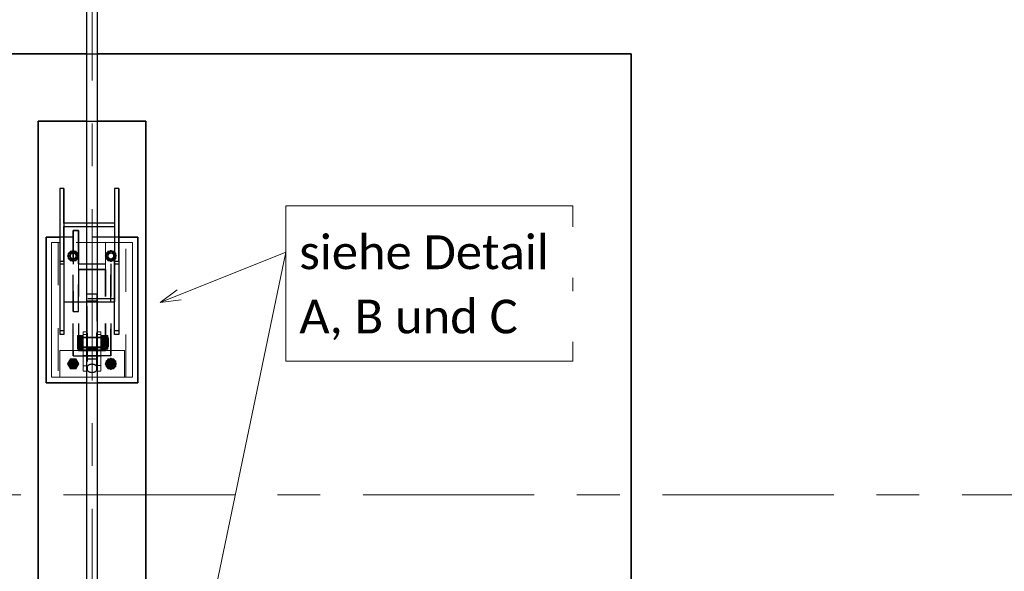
# Model space of a CAD drawing. Header units: metres. Extents: x -3 to 135, y -4 to 27.
# Tile 25 of 81: x 18.3 to 21.95, y 18.48 to 20.53. Entities that reach past the tile are written whole.
import ezdxf

# ---------------------------------------------------------------- set-up
doc = ezdxf.new("R2010")
doc.units = ezdxf.units.M
for name, pattern in [('Rasterlinie', [1.1112499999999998, 0.6349999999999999, -0.15875, 0.15875, -0.15875]), ('Strich', [0.3175, 0.15875, -0.15875]), ('Verdeckt', [0.15, 0.09999999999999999, -0.05])]:
    doc.linetypes.add(name, pattern=pattern)
for name, color, linetype, lineweight in [('_Verdeckte Linien_', 7, 'Strich', 18), ('S-BEAM', 12, 'Continuous', 35), ('S-BEAM-HDLN', 1, 'Verdeckt', 25), ('S-COLS', 52, 'Continuous', 18), ('S-COLS-HDLN', 52, 'Verdeckt', 25), ('S-FNDN', 32, 'Continuous', 35), ('S-FNDN-HDLN', 4, 'Verdeckt', 25), ('S-GRID', 1, 'Continuous', 9), ('Text', 250, 'Continuous', 9), ('Tragwerksverbindungen', 7, 'Continuous', 18)]:
    doc.layers.add(name, color=color, linetype=linetype, lineweight=lineweight)
doc.styles.add('Calibri_1', font='calibri.ttf', dxfattribs={"height": 0.125})

# ---------------------------------------------------------------- blocks, each defined once
blk = doc.blocks.new('SP-TV-Schraube_Mutter_001 - M24-V24-Fundamente Draufsicht')
at = {"layer": 'Tragwerksverbindungen', "linetype": 'Strich'}
blk.add_hatch(color=142, dxfattribs=at).paths.add_polyline_path([(2.483133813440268, 7.231604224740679), (2.503918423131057, 7.231604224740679), (2.514310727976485, 7.249604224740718), (2.503918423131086, 7.26760422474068), (2.483133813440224, 7.26760422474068), (2.472741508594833, 7.249604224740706)])
at = {"layer": '_Verdeckte Linien_'}
for radius, start, end in [(0.01200000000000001, 90, 269.9999999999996), (0.01199999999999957, 269.9999999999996, 90)]:
    blk.add_arc((2.493526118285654, 7.249604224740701), radius, start, end, dxfattribs=at)
at = {"layer": 'Tragwerksverbindungen'}
for p, q in [((2.48313381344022, 7.26760422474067), (2.472741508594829, 7.249604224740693)), ((2.472741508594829, 7.249604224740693), (2.483133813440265, 7.23160422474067)), ((2.503918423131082, 7.26760422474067), (2.48313381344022, 7.26760422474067)), ((2.514310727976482, 7.249604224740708), (2.503918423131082, 7.26760422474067)), ((2.503918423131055, 7.23160422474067), (2.514310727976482, 7.249604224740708)), ((2.483133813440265, 7.23160422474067), (2.503918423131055, 7.23160422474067))]:
    blk.add_line(p, q, dxfattribs=at)
blk = doc.blocks.new('SP-TV-Schraube_Mutter_001 - M24-V11-Fundamente Draufsicht')
at = {"layer": '_Verdeckte Linien_'}
for p, q in [((2.483133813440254, 19.66760422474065), (2.472741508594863, 19.64960422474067)), ((2.503918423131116, 19.66760422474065), (2.483133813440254, 19.66760422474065)), ((2.514310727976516, 19.64960422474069), (2.503918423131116, 19.66760422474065)), ((2.472741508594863, 19.64960422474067), (2.483133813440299, 19.63160422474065)), ((2.483133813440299, 19.63160422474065), (2.503918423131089, 19.63160422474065)), ((2.503918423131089, 19.63160422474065), (2.514310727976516, 19.64960422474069))]:
    blk.add_line(p, q, dxfattribs=at)
for start, end in [(90, 269.9999999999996), (269.9999999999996, 90)]:
    blk.add_arc((2.493526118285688, 19.64960422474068), 0.01200000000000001, start, end, dxfattribs=at)
blk = doc.blocks.new('SP-TV-Mutter_001 - M24-1093895-Fundamente Draufsicht')
at = {"layer": '_Verdeckte Linien_'}
for centre, radius, start, end in [((0, 0), 0.01620000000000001, 359.9999999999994, 179.9999999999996), ((0, 0), 0.01620000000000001, 180.0000000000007, 359.9999999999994), ((0, 0), 0.01199999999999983, 2.289999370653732e-13, 180), ((0, 0), 0.01199999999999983, 180.0000000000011, 2.035554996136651e-13), ((-2.957745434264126e-20, 0), 0.01037600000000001, 6.679164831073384e-13, 179.9999999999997), ((-2.957745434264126e-20, 0), 0.01037600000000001, 179.9999999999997, 359.9999999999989)]:
    blk.add_arc(centre, radius, start, end, dxfattribs=at)
for points in [[(-0.02078460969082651, 8.036904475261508e-17), (-0.01902888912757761, 0.00304099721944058), (-0.01554111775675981, 0.009081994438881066), (-0.01210068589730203, 0.01504099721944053), (-0.01039230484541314, 0.018)], [(-0.01039230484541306, -0.01800000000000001), (-0.01210068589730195, -0.01504099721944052), (-0.01554111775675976, -0.009081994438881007), (-0.01902888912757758, -0.003040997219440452), (-0.0207846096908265, 8.411431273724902e-17)], [(-0.01039230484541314, 0.018), (-0.006975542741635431, 0.018), (-9.467902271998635e-05, 0.018), (0.00688086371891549, 0.018), (0.01039230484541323, 0.018)], [(0.01039230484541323, 0.018), (0.01210068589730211, 0.01504099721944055), (0.01554111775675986, 0.009081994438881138), (0.01902888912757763, 0.003040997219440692), (0.02078460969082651, 2.247160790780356e-16)], [(0.02078460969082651, 2.263023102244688e-16), (0.0190762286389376, -0.002959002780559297), (0.01563579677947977, -0.00891800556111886), (0.01214802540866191, -0.01495900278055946), (0.01039230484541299, -0.01800000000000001)], [(0.01039230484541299, -0.01800000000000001), (0.006975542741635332, -0.01800000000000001), (9.467902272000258e-05, -0.01800000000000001), (-0.006880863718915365, -0.01800000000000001), (-0.01039230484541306, -0.01800000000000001)]]:
    blk.add_open_spline(points, degree=3, dxfattribs=at)
blk = doc.blocks.new('Rundstahl Träger - RB 36-V14-Fundamente Draufsicht')
at = {"layer": 'S-BEAM', "lineweight": 25}
for p, q in [((2.543526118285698, 21.8057504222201), (2.543526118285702, 17.60123693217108)), ((2.583526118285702, 17.60123693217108), (2.583526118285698, 21.8057504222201))]:
    blk.add_line(p, q, dxfattribs=at)
blk = doc.blocks.new('Rundstahl Träger - RB 36-V15-Fundamente Draufsicht')
at = {"layer": 'S-BEAM', "lineweight": 25}
for p, q in [((2.543526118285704, 19.23292108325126), (2.543526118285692, 15.61392529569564)), ((2.583526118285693, 15.61392529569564), (2.583526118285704, 19.23292108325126))]:
    blk.add_line(p, q, dxfattribs=at)
for major_axis, ratio, start_param, end_param in [((0.02000000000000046, 0), 0.7505517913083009, 3.141592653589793, 6.283185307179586), ((0.01999999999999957, 0), 0.7505517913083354, 0.01259374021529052, 3.12899891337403)]:
    blk.add_ellipse((2.563526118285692, 15.61392529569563), major_axis=major_axis, ratio=ratio, start_param=start_param, end_param=end_param, dxfattribs=at)
at = {"layer": 'S-BEAM-HDLN'}
for major_axis, ratio, start_param, end_param in [((0.02000000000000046, 0), 0.7505517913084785, 0, 3.141592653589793), ((0.01999999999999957, 0), 0.7505517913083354, 3.154186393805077, 6.270591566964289)]:
    blk.add_ellipse((2.563526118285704, 19.23292108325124), major_axis=major_axis, ratio=ratio, start_param=start_param, end_param=end_param, dxfattribs=at)
blk = doc.blocks.new('Öse33 - Öse2-1138073-Fundamente Draufsicht')
at = {"layer": 'S-COLS'}
for p, q in [((2.543526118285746, 44.12825934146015), (2.531026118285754, 44.12825934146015)), ((2.531026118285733, 44.12825934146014), (2.531026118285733, 44.11796475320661)), ((2.531026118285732, 44.00196184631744), (2.531026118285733, 44.1179647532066)), ((2.543526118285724, 44.11796475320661), (2.531026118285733, 44.11796475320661)), ((2.531026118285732, 43.98202432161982), (2.531026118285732, 44.00196184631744)), ((2.531026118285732, 44.00196184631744), (2.543526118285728, 44.00196184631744)), ((2.543526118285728, 43.98202432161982), (2.531026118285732, 43.98202432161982))]:
    blk.add_line(p, q, dxfattribs=at)
at = {"layer": 'S-COLS-HDLN'}
for p, q in [((2.54602611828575, 44.10718075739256), (2.531026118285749, 44.10718075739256)), ((2.546026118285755, 44.12825934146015), (2.543575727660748, 44.12825934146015)), ((2.546026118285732, 44.11796475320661), (2.543575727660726, 44.11796475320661)), ((2.546026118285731, 44.11796475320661), (2.546026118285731, 44.12825934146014)), ((2.546026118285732, 44.1179647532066), (2.546026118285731, 44.00196184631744)), ((2.531026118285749, 44.07008075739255), (2.54602611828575, 44.07008075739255)), ((2.546026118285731, 44.05914974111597), (2.531026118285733, 44.05914974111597)), ((2.543575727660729, 44.00196184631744), (2.546026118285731, 44.00196184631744)), ((2.546026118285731, 44.00196184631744), (2.546026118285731, 43.98202432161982)), ((2.546026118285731, 43.98202432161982), (2.543575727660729, 43.98202432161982))]:
    blk.add_line(p, q, dxfattribs=at)
blk = doc.blocks.new('Lasche richtig18 - Lasche richtig-1138194-Fundamente Draufsicht')
at = {"layer": 'S-COLS-HDLN'}
for p, q in [((2.546026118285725, 44.12243060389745), (2.546026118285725, 44.26776297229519)), ((2.581026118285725, 44.26776297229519), (2.546026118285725, 44.26776297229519)), ((2.581026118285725, 44.26776297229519), (2.581026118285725, 44.12243060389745)), ((2.546026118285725, 44.2421859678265), (2.581026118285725, 44.2421859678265)), ((2.546026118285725, 44.12243060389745), (2.546026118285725, 44.0280075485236)), ((2.581026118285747, 44.10718075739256), (2.546026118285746, 44.10718075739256)), ((2.581026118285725, 44.0280075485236), (2.581026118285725, 44.12243060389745)), ((2.546026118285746, 44.07008075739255), (2.581026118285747, 44.07008075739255)), ((2.581026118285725, 44.06373046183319), (2.546026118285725, 44.06373046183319)), ((2.546026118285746, 44.02800754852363), (2.581026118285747, 44.02800754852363))]:
    blk.add_line(p, q, dxfattribs=at)
blk = doc.blocks.new('Öse39 - Öse2-1138208-Fundamente Draufsicht')
at = {"layer": 'S-COLS'}
for p, q in [((18.59602611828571, 19.36883244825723), (18.58352611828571, 19.36883244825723)), ((18.5960261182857, 19.35853786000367), (18.5960261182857, 19.36883244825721)), ((18.5960261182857, 19.35853786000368), (18.5835261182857, 19.35853786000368)), ((18.5960261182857, 19.35853786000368), (18.5960261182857, 19.24302082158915)), ((18.58405237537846, 19.24302082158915), (18.5960261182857, 19.24302082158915)), ((18.5960261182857, 19.22291966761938), (18.58405237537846, 19.22291966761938)), ((18.5960261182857, 19.24302082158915), (18.5960261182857, 19.22291966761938))]:
    blk.add_line(p, q, dxfattribs=at)
at = {"layer": 'S-COLS-HDLN'}
for p, q in [((18.58347650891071, 19.36883244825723), (18.58102611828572, 19.36883244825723)), ((18.5810261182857, 19.36883244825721), (18.5810261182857, 19.35853786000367)), ((18.5810261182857, 19.24302082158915), (18.5810261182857, 19.35853786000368)), ((18.5834765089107, 19.35853786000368), (18.5810261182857, 19.35853786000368)), ((18.59602611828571, 19.34775386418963), (18.58102611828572, 19.34775386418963)), ((18.58102611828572, 19.31065386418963), (18.59602611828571, 19.31065386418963)), ((18.5960261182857, 19.29972284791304), (18.5810261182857, 19.29972284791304)), ((18.5810261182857, 19.22291966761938), (18.5810261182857, 19.24302082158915)), ((18.5810261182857, 19.24302082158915), (18.58400276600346, 19.24302082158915)), ((18.58400276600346, 19.22291966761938), (18.5810261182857, 19.22291966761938))]:
    blk.add_line(p, q, dxfattribs=at)
blk = doc.blocks.new('SP-TV-AP-Rechteck_002 - AP-Rechteck-V26-Fundamente Draufsicht')
at = {"layer": '_Verdeckte Linien_'}
for p, q in [((0.01995039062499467, 0.25), (-0.01995039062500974, 0.25)), ((-0.09995039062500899, -0.25), (0.119950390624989, -0.25))]:
    blk.add_line(p, q, dxfattribs=at)
at = {"layer": 'Tragwerksverbindungen'}
for p, q in [((-0.02000000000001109, 0.25), (-0.15, 0.25)), ((-0.15, 0.25), (-0.15, -0.25)), ((0.15, 0.25), (0.01999999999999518, 0.25)), ((0.15, -0.25), (0.15, 0.25)), ((-0.15, -0.25), (-0.1000000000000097, -0.25)), ((0.1199999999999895, -0.25), (0.15, -0.25))]:
    blk.add_line(p, q, dxfattribs=at)
blk = doc.blocks.new('SP-TV-Schraube_Mutter_001 - M33-V17-Fundamente Draufsicht')
at = {"layer": 'Tragwerksverbindungen', "linetype": 'Strich'}
for points in [[(-0.02499999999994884, 7.363496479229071e-14), (1.082867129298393e-14, 7.363496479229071e-14), (1.082867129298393e-14, 0.02100000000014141), (-0.024999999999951, 0.02100000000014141)], [(1.082867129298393e-14, 7.363496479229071e-14), (0.02500000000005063, 7.363496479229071e-14), (0.02500000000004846, 0.02100000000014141), (1.082867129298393e-14, 0.02100000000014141)], [(-0.024999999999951, -0.09099999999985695), (1.082867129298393e-14, -0.09099999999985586), (1.082867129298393e-14, -0.06499999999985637), (-0.02499999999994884, -0.06499999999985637), (-0.024999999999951, -0.08510774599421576)], [(1.082867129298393e-14, -0.08510774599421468), (1.082867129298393e-14, -0.09099999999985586), (0.02500000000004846, -0.09099999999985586), (0.02500000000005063, -0.06499999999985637), (1.082867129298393e-14, -0.06499999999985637)], [(-0.01593777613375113, -0.09099999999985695), (-0.01593777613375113, -0.09315620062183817), (0.01593777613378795, -0.09315620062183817), (0.01593777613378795, -0.09099999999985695), (-0.01428941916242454, -0.09099999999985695)]]:
    blk.add_hatch(color=142, dxfattribs=at).paths.add_polyline_path(points)
at = {"layer": '_Verdeckte Linien_'}
for p, q in [((-0.01649999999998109, 7.255209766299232e-14), (-0.01649999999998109, -0.06499999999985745)), ((0.01650000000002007, -0.06499999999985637), (0.01650000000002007, 7.363496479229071e-14))]:
    blk.add_line(p, q, dxfattribs=at)
at = {"layer": 'Tragwerksverbindungen'}
for p, q in [((-0.02499999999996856, 0.02100000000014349), (-7.825406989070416e-15, 0.0210000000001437)), ((-0.02499999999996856, 0.02100000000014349), (-0.02499999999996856, 7.606718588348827e-14)), ((-7.825406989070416e-15, 7.626509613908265e-14), (-0.02499999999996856, 7.606550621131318e-14)), ((-7.825406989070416e-15, 0.0210000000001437), (0.02500000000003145, 0.02100000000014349)), ((-7.825406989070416e-15, 0.0210000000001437), (-7.825406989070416e-15, 7.626599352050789e-14)), ((0.02500000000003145, 7.606550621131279e-14), (-7.825406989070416e-15, 7.626509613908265e-14)), ((0.02500000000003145, 0.02100000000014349), (0.02500000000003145, 7.606718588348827e-14)), ((-0.02499999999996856, -0.06499999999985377), (-7.199374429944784e-15, -0.06499999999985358)), ((-0.02499999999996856, -0.06499999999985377), (-0.02499999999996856, -0.09099999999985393)), ((-7.199374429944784e-15, -0.06499999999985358), (0.02500000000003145, -0.06499999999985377)), ((-7.199374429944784e-15, -0.06499999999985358), (-7.199374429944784e-15, -0.09099999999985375)), ((0.02500000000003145, -0.06499999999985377), (0.02500000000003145, -0.09099999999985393)), ((-7.199374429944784e-15, -0.09099999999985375), (-0.02499999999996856, -0.09099999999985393)), ((-0.01649999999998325, -0.09099999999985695), (-0.01649999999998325, -0.09315620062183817)), ((-0.0165, -0.09315620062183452), (0.0165, -0.09315620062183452)), ((0.02500000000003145, -0.09099999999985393), (-7.199374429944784e-15, -0.09099999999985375)), ((0.01650000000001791, -0.09315620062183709), (0.01650000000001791, -0.09099999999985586))]:
    blk.add_line(p, q, dxfattribs=at)
blk = doc.blocks.new('SP-TV-Schraube_Mutter_001 - M24-V22-Fundamente Draufsicht')
at = {"layer": '_Verdeckte Linien_'}
for p, q in [((2.623133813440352, 19.66760422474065), (2.612741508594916, 19.64960422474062)), ((2.643918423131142, 19.66760422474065), (2.623133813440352, 19.66760422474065)), ((2.654310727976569, 19.64960422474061), (2.643918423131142, 19.66760422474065)), ((2.612741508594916, 19.64960422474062), (2.623133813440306, 19.63160422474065)), ((2.623133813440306, 19.63160422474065), (2.643918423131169, 19.63160422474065)), ((2.643918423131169, 19.63160422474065), (2.654310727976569, 19.64960422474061))]:
    blk.add_line(p, q, dxfattribs=at)
for radius, start, end in [(0.01200000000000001, 90, 269.9999999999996), (0.01199999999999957, 269.9999999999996, 90)]:
    blk.add_arc((2.633526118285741, 19.64960422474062), radius, start, end, dxfattribs=at)
blk = doc.blocks.new('SP-TV-Schraube_Mutter_001 - M24-V23-Fundamente Draufsicht')
at = {"layer": 'Tragwerksverbindungen', "linetype": 'Strich'}
blk.add_hatch(color=142, dxfattribs=at).paths.add_polyline_path([(2.643918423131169, 19.23160422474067), (2.654310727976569, 19.24960422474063), (2.643918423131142, 19.26760422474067), (2.623133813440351, 19.26760422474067), (2.612741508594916, 19.24960422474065), (2.623133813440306, 19.23160422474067)])
at = {"layer": '_Verdeckte Linien_'}
for start, end in [(90, 269.9999999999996), (269.9999999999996, 90)]:
    blk.add_arc((2.633526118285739, 19.24960422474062), 0.01200000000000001, start, end, dxfattribs=at)
at = {"layer": 'Tragwerksverbindungen'}
for p, q in [((2.62313381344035, 19.26760422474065), (2.612741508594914, 19.24960422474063)), ((2.64391842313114, 19.26760422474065), (2.62313381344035, 19.26760422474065)), ((2.654310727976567, 19.24960422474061), (2.64391842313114, 19.26760422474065)), ((2.612741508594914, 19.24960422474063), (2.623133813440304, 19.23160422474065)), ((2.623133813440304, 19.23160422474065), (2.643918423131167, 19.23160422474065)), ((2.643918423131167, 19.23160422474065), (2.654310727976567, 19.24960422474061))]:
    blk.add_line(p, q, dxfattribs=at)
blk = doc.blocks.new('SP-TV-Mutter_001 - M24-1128538-Fundamente Draufsicht')
at = {"layer": '_Verdeckte Linien_'}
for centre, radius, start, end in [((0, 0), 0.01620000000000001, 359.9999999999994, 179.9999999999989), ((0, 0), 0.01620000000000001, 180, 359.9999999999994), ((0, 0), 0.01199999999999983, 2.289999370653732e-13, 179.9999999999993), ((0, 0), 0.01199999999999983, 180.0000000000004, 2.035554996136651e-13), ((-2.957745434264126e-20, 0), 0.01037600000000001, 3.244165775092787e-13, 179.9999999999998), ((-2.957745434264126e-20, 0), 0.01037600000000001, 179.9999999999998, 359.9999999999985)]:
    blk.add_arc(centre, radius, start, end, dxfattribs=at)
for points in [[(-0.0207846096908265, -8.459899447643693e-17), (-0.01902888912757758, 0.003040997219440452), (-0.01554111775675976, 0.00908199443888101), (-0.01210068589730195, 0.01504099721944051), (-0.01039230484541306, 0.01800000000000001)], [(-0.01039230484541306, 0.01800000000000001), (-0.006880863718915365, 0.01800000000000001), (9.467902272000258e-05, 0.01800000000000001), (0.006975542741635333, 0.01800000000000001), (0.01039230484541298, 0.01800000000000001)], [(0.01039230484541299, 0.01800000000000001), (0.01214802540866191, 0.01495900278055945), (0.01563579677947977, 0.00891800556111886), (0.0190762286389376, 0.002959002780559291), (0.02078460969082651, -2.260379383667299e-16)], [(-0.01039230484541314, -0.018), (-0.01210068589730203, -0.01504099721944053), (-0.01554111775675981, -0.009081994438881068), (-0.01902888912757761, -0.003040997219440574), (-0.02078460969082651, -8.076560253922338e-17)], [(0.01039230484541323, -0.018), (0.006880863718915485, -0.018), (-9.467902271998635e-05, -0.018), (-0.006975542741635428, -0.018), (-0.01039230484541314, -0.018)], [(0.02078460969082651, -2.263023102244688e-16), (0.01902888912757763, -0.003040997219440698), (0.01554111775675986, -0.009081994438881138), (0.0121006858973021, -0.01504099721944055), (0.01039230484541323, -0.018)]]:
    blk.add_open_spline(points, degree=3, dxfattribs=at)
blk = doc.blocks.new('SP-TV-AP-Rechteck_002 - AP-Rechteck-1128539-Fundamente Draufsicht')
at = {"layer": '_Verdeckte Linien_'}
for p, q in [((0.05, 0.05), (-0.05, 0.05)), ((-0.05, 0.05), (-0.05, -0.05)), ((0.05, -0.05), (0.05, 0.05)), ((-0.05, -0.05), (0.05, -0.05))]:
    blk.add_line(p, q, dxfattribs=at)
blk = doc.blocks.new('SP-TV-AP-Rechteck_002 - AP-Rechteck-1128540-Fundamente Draufsicht')
at = {"layer": '_Verdeckte Linien_'}
for p, q in [((0.125, 0.25), (-0.125, 0.25)), ((-0.125, 0.25), (-0.125, -0.25)), ((0.125, -0.25), (0.125, 0.25)), ((-0.125, -0.25), (0.125, -0.25))]:
    blk.add_line(p, q, dxfattribs=at)

msp = doc.modelspace()

# ---------------------------------------------------------------- linework, layer by layer
at = {"layer": 'S-BEAM', "lineweight": 25}
for p, q in [((18.45952611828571, 19.89948282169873), (18.44352611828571, 19.89948282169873)), ((18.44352611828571, 19.89948282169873), (18.44352611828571, 19.6309124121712)), ((18.44352611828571, 19.89948282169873), (18.44352611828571, 19.61939980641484)), ((18.45952611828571, 19.77099629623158), (18.45952611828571, 19.89948282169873)), ((18.45952611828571, 19.89948282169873), (18.45952611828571, 19.77099629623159)), ((18.66352611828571, 19.89948282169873), (18.6475261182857, 19.89948282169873)), ((18.6475261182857, 19.89948282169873), (18.6475261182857, 19.77099629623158)), ((18.6475261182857, 19.89948282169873), (18.6475261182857, 19.77099629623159)), ((18.66352611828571, 19.6309124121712), (18.66352611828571, 19.89948282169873)), ((18.66352611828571, 19.89948282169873), (18.66352611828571, 19.61939980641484)), ((18.54352611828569, 19.77099629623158), (18.45952611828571, 19.77099629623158)), ((18.6475261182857, 19.77099629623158), (18.58352611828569, 19.77099629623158)), ((18.45952611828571, 19.6309124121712), (18.45952611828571, 19.75939893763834)), ((18.45952611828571, 19.75939893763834), (18.54352611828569, 19.75939893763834)), ((18.45952611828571, 19.75939893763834), (18.45952611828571, 19.47931592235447)), ((18.58352611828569, 19.75939893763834), (18.6475261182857, 19.75939893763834)), ((18.6475261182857, 19.75939893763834), (18.6475261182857, 19.6309124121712)), ((18.6475261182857, 19.75939893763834), (18.6475261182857, 19.47931592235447)), ((18.44352611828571, 19.6309124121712), (18.45952611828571, 19.6309124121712)), ((18.44352611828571, 19.6309124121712), (18.44352611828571, 19.35838381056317)), ((18.45952611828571, 19.6309124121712), (18.45952611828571, 19.35838381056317)), ((18.6475261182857, 19.6309124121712), (18.66352611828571, 19.6309124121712)), ((18.6475261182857, 19.35838381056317), (18.6475261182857, 19.6309124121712)), ((18.66352611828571, 19.6309124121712), (18.66352611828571, 19.35838381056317)), ((18.45952611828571, 19.47931592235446), (18.5435261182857, 19.47931592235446)), ((18.5835261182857, 19.47931592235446), (18.6475261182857, 19.47931592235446)), ((18.45952611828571, 19.35838381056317), (18.44352611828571, 19.35838381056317)), ((18.66352611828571, 19.35838381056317), (18.6475261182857, 19.35838381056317))]:
    msp.add_line(p, q, dxfattribs=at)
at = {"layer": 'S-BEAM-HDLN'}
for p, q in [((18.45952611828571, 19.77099629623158), (18.45952611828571, 19.75942739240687)), ((18.45952611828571, 19.77094668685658), (18.45952611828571, 19.75944854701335)), ((18.58347650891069, 19.77099629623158), (18.54357572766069, 19.77099629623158)), ((18.6475261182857, 19.77099629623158), (18.6475261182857, 19.75942739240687)), ((18.6475261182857, 19.77094668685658), (18.6475261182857, 19.75944854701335)), ((18.54357572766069, 19.75939893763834), (18.58347650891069, 19.75939893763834)), ((18.45952611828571, 19.61939980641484), (18.44352611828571, 19.61939980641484)), ((18.66352611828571, 19.61939980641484), (18.6475261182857, 19.61939980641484)), ((18.6475261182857, 19.4909132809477), (18.45952611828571, 19.4909132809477)), ((18.5435757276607, 19.47931592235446), (18.5834765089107, 19.47931592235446)), ((18.44352611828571, 19.37379184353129), (18.45952611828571, 19.37379184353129)), ((18.6475261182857, 19.37379184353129), (18.66352611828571, 19.37379184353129))]:
    msp.add_line(p, q, dxfattribs=at)
at = {"layer": 'S-FNDN'}
for p, q in [((16.5635261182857, 20.39930521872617), (18.54352611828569, 20.39930521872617)), ((18.58352611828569, 20.39930521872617), (20.5635261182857, 20.39930521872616)), ((20.5635261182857, 20.39930521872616), (20.56352611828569, 16.39930521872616)), ((18.36352611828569, 20.14930521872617), (18.54352611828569, 20.14930521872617)), ((18.36352611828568, 16.64930521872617), (18.36352611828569, 20.14930521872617)), ((18.58352611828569, 20.14930521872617), (18.7635261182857, 20.14930521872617)), ((18.7635261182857, 20.14930521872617), (18.76352611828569, 16.64930521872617)), ((18.39352611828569, 19.7196042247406), (18.39352611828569, 19.1796042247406)), ((18.44352611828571, 19.7196042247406), (18.39352611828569, 19.7196042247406)), ((18.7335261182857, 19.7196042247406), (18.66352611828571, 19.7196042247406)), ((18.73352611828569, 19.1796042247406), (18.7335261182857, 19.7196042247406)), ((18.39352611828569, 19.1796042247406), (18.5435261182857, 19.1796042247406)), ((18.5835261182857, 19.1796042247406), (18.73352611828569, 19.1796042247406))]:
    msp.add_line(p, q, dxfattribs=at)
at = {"layer": 'S-FNDN-HDLN'}
for p, q in [((18.54357572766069, 20.39930521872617), (18.58347650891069, 20.39930521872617)), ((18.54357572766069, 20.14930521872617), (18.58347650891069, 20.14930521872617)), ((18.51352611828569, 19.74367655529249), (18.49352611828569, 19.74367655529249)), ((18.49352611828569, 19.74367655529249), (18.49352611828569, 19.7196042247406)), ((18.49352611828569, 19.7196042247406), (18.49352611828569, 19.74367655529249)), ((18.49352611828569, 19.74367655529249), (18.51352611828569, 19.74367655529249)), ((18.51352611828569, 19.7196042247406), (18.51352611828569, 19.74367655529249)), ((18.51352611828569, 19.74367655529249), (18.51352611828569, 19.7196042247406)), ((18.49352611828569, 19.7196042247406), (18.44357572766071, 19.7196042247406)), ((18.49352611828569, 19.27960422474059), (18.49352611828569, 19.7196042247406)), ((18.49352611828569, 19.7196042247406), (18.49352611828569, 19.44372616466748)), ((18.49352611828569, 19.44367655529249), (18.49352611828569, 19.7195546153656)), ((18.51352611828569, 19.7196042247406), (18.51352611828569, 19.62036203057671)), ((18.51352611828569, 19.62036203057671), (18.51352611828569, 19.7196042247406)), ((18.6634765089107, 19.7196042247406), (18.51352611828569, 19.7196042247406)), ((18.51352611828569, 19.7195546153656), (18.51352611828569, 19.62036203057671)), ((18.51352611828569, 19.62036203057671), (18.6335261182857, 19.62036203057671)), ((18.51352611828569, 19.62036203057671), (18.6335261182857, 19.62036203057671)), ((18.6335261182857, 19.62036203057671), (18.6335261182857, 19.61960422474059)), ((18.6335261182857, 19.62036203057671), (18.6335261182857, 19.61960422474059)), ((18.6335261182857, 19.61960422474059), (18.6335261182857, 19.59960422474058)), ((18.63352611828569, 19.27960422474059), (18.63352611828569, 19.61960422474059)), ((18.6335261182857, 19.61955461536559), (18.6335261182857, 19.59960422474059)), ((18.51352611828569, 19.44367655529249), (18.51352611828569, 19.59960422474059)), ((18.51352611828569, 19.59960422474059), (18.61352611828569, 19.59960422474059)), ((18.61352611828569, 19.59960422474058), (18.5135261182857, 19.59960422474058)), ((18.5135261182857, 19.59960422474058), (18.5135261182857, 19.29960422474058)), ((18.61352611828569, 19.29960422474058), (18.61352611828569, 19.59960422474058)), ((18.61352611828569, 19.59960422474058), (18.61352611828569, 19.29960422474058)), ((18.6335261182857, 19.59960422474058), (18.63352611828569, 19.29960422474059)), ((18.63352611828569, 19.59960422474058), (18.63352611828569, 19.29960422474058)), ((18.49352611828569, 19.44367655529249), (18.51352611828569, 19.44367655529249)), ((18.49352611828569, 19.29960422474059), (18.49352611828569, 19.44367655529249)), ((18.49352611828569, 19.27960422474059), (18.49352611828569, 19.29960422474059)), ((18.61352611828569, 19.29960422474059), (18.49352611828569, 19.29960422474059)), ((18.49352611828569, 19.29955461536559), (18.49352611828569, 19.27960422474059)), ((18.5135261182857, 19.29960422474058), (18.61352611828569, 19.29960422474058)), ((18.63352611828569, 19.29960422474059), (18.63352611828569, 19.27960422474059)), ((18.6335261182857, 19.29960422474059), (18.6335261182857, 19.27960422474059)), ((18.49352611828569, 19.27930521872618), (18.49352611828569, 19.27960422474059)), ((18.49352611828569, 19.27960422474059), (18.63352611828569, 19.27960422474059)), ((18.6335261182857, 19.27960422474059), (18.49352611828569, 19.27960422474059)), ((18.63352611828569, 19.27930521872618), (18.49352611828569, 19.27930521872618)), ((18.63352611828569, 19.27960422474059), (18.63352611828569, 19.27930521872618)), ((18.5435757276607, 19.1796042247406), (18.5834765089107, 19.1796042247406))]:
    msp.add_line(p, q, dxfattribs=at)
at = {"layer": 'S-GRID', "linetype": 'Rasterlinie'}
for p, q in [((18.5635261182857, 25.3796477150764), (18.56352611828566, -0.0229329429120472)), ((-2.655727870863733, 18.76367655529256), (47.21519007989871, 18.7636765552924))]:
    msp.add_line(p, q, dxfattribs=at)
at = {"layer": 'Text'}
for p, q in [((18.81682876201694, 19.47767652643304), (19.28257016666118, 19.66313286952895)), ((18.84901751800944, 17.58804445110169), (19.28257016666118, 19.66313286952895)), ((18.81682876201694, 19.47767652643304), (18.87907328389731, 19.52409286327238)), ((18.81682876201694, 19.47767652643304), (18.89394226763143, 19.48675199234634))]:
    msp.add_line(p, q, dxfattribs=at)
at = {"layer": 'Text', "flags": 128}
msp.add_lwpolyline([(19.28257016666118, 19.83584120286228), (20.34739705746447, 19.83584120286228), (20.34739705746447, 19.25934120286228), (19.28257016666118, 19.25934120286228)], close=True, dxfattribs=at)

# ---------------------------------------------------------------- block references
at = {"layer": '_Verdeckte Linien_'}
for name, p, rotation in [('SP-TV-AP-Rechteck_002 - AP-Rechteck-V26-Fundamente Draufsicht', (18.56352611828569, 19.44960422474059), 180), ('SP-TV-AP-Rechteck_002 - AP-Rechteck-1128540-Fundamente Draufsicht', (18.5635261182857, 19.44960422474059), 180), ('SP-TV-AP-Rechteck_002 - AP-Rechteck-1128539-Fundamente Draufsicht', (18.5635261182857, 19.6496042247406), 180), ('SP-TV-Mutter_001 - M24-1093895-Fundamente Draufsicht', (18.49352611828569, 19.6496042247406), 270.0000000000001), ('SP-TV-Mutter_001 - M24-1093895-Fundamente Draufsicht', (18.49352611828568, 19.6496042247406), 270.0000000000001), ('SP-TV-Mutter_001 - M24-1128538-Fundamente Draufsicht', (18.63352611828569, 19.6496042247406), 89.99999999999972), ('SP-TV-Mutter_001 - M24-1128538-Fundamente Draufsicht', (18.63352611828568, 19.6496042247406), 89.99999999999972), ('SP-TV-Schraube_Mutter_001 - M33-V17-Fundamente Draufsicht', (18.53102611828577, 19.32909586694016), 89.99999999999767), ('SP-TV-AP-Rechteck_002 - AP-Rechteck-1128539-Fundamente Draufsicht', (18.49352611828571, 19.2496042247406), 180), ('SP-TV-AP-Rechteck_002 - AP-Rechteck-1128539-Fundamente Draufsicht', (18.6335261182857, 19.2496042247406), 180), ('SP-TV-Mutter_001 - M24-1128538-Fundamente Draufsicht', (18.63352611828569, 19.24960422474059), 89.99999999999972), ('SP-TV-Mutter_001 - M24-1128538-Fundamente Draufsicht', (18.63352611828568, 19.2496042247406), 89.99999999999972)]:
    msp.add_blockref(name, p, dxfattribs=dict(at, rotation=rotation))
for name, p in [('SP-TV-Schraube_Mutter_001 - M24-V11-Fundamente Draufsicht', (16, 0)), ('SP-TV-Schraube_Mutter_001 - M24-V22-Fundamente Draufsicht', (16, 0)), ('SP-TV-Schraube_Mutter_001 - M24-V24-Fundamente Draufsicht', (16.00000000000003, 11.99999999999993)), ('SP-TV-Schraube_Mutter_001 - M24-V23-Fundamente Draufsicht', (16, 0))]:
    msp.add_blockref(name, p, dxfattribs=at)
at = {"layer": 'S-BEAM-HDLN'}
for name in ['Rundstahl Träger - RB 36-V14-Fundamente Draufsicht', 'Rundstahl Träger - RB 36-V15-Fundamente Draufsicht']:
    msp.add_blockref(name, (16, 0), dxfattribs=at)
at = {"layer": 'S-COLS-HDLN'}
for name, p in [('Lasche richtig18 - Lasche richtig-1138194-Fundamente Draufsicht', (15.99999999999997, -24.75942689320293)), ('Öse33 - Öse2-1138073-Fundamente Draufsicht', (15.99999999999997, -24.75942689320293)), ('Öse39 - Öse2-1138208-Fundamente Draufsicht', (0, 0))]:
    msp.add_blockref(name, p, dxfattribs=at)

# ---------------------------------------------------------------- next in the draw order: texts
at = {"layer": 'Text', "color": 7, "char_height": 0.125, "attachment_point": 1, "style": 'Calibri_1', "bg_fill": 3, "box_fill_scale": 1.25, "bg_fill_color": 256, "bg_fill_true_color": 13158600, "bg_fill_transparency": 0}
for s, insert, width in [('siehe Detail', (19.33257016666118, 19.72563286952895), 1.1223625), ('A, B und C ', (19.33257016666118, 19.48750786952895), 1.0301684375)]:
    msp.add_mtext(s, dxfattribs=dict(at, insert=insert, width=width))

doc.saveas('drawing.dxf')
